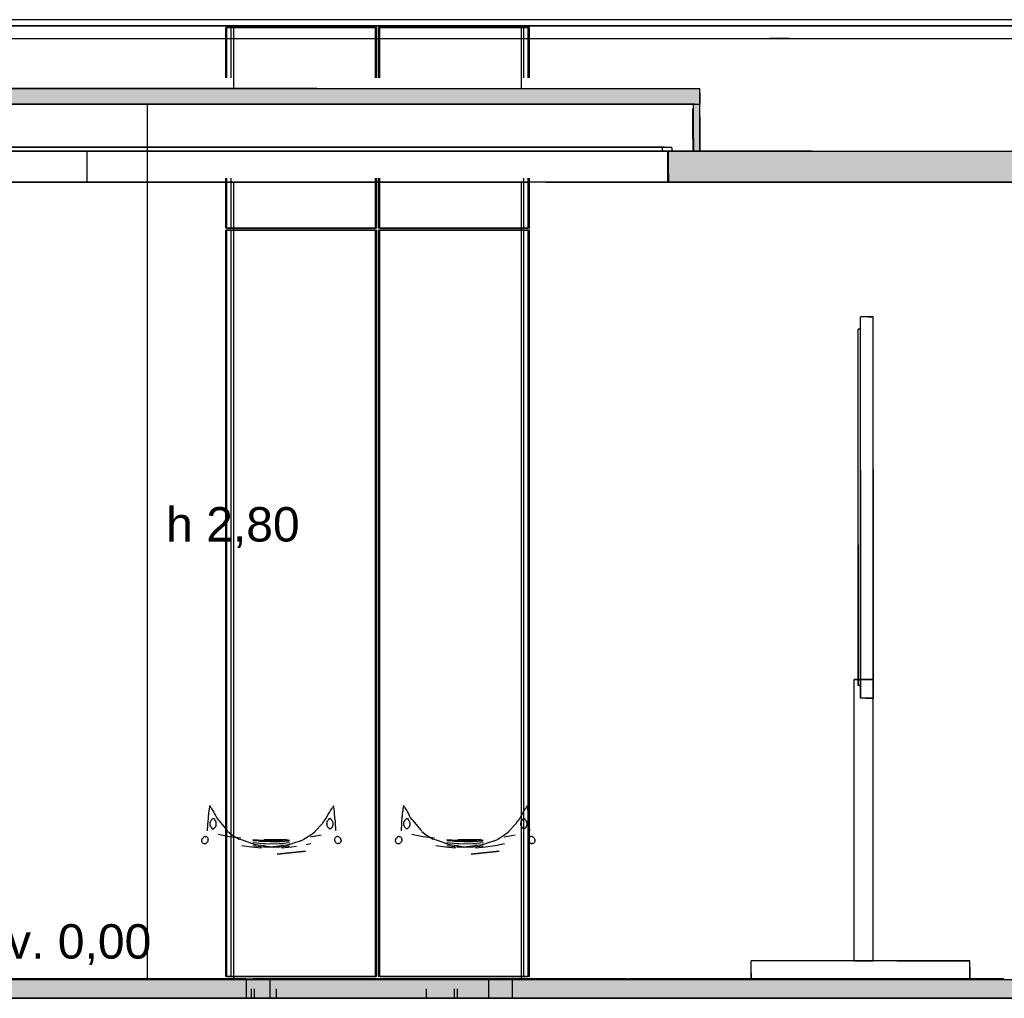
# Model space of a CAD drawing. Header units: millimetres. Extents: x -8297 to 34045, y -61360 to 6071.
# Tile 22 of 68: x 5560 to 8710, y -30060 to -26930. Entities that reach past the tile are written whole.
import ezdxf
from ezdxf.enums import TextEntityAlignment as Align

# ---------------------------------------------------------------- set-up
doc = ezdxf.new("R2010")
doc.units = ezdxf.units.MM
for name, color, linetype in [('S-QUOTE', 40, 'Continuous'), ('S-TAGLIO-ARR', 9, 'Continuous'), ('S-TAGLIO-CS', 9, 'Continuous'), ('S-TAGLIO-PAV', 33, 'Continuous'), ('S-TAGLIO-SOFF', 8, 'Continuous'), ('S-TESTI', 7, 'Continuous'), ('S-VISTA', 8, 'Continuous'), ('S-VISTA-ARREDI', 9, 'Continuous')]:
    doc.layers.add(name, color=color, linetype=linetype)
doc.styles.add('VISIO', font='arial.ttf')

msp = doc.modelspace()

# ---------------------------------------------------------------- hatches: boundary and pattern name
at = {"layer": 'S-TAGLIO-CS'}
for points in [[(7716, -27200), (4136, -27200), (3054, -27200), (3048, -27200), (3034, -27200), (3034, -27186), (3034, -27150), (6512, -27150), (7736, -27150), (7736, -27164), (7736, -27200), (7722, -27200), (7716, -27200)], [(7716, -27200), (7722, -27200), (7736, -27200), (7736, -27240), (7736, -27350), (7722, -27350), (7716, -27350), (7716, -27310), (7716, -27200)], [(8750, -27450), (8096, -27450), (7636, -27450), (7636, -27424), (7636, -27350), (7646, -27350), (7716, -27350), (7722, -27350), (7736, -27350), (8096, -27350), (8750, -27350), (8750, -27418), (8750, -27450)]]:
    msp.add_hatch(color=9, dxfattribs=at).paths.add_polyline_path(points)
at = {"layer": 'S-TAGLIO-PAV'}
for points in [[(8764, -30060), (8188, -30060), (8022, -30060), (7960, -30060), (7630, -30060), (5026, -30060), (4944, -30060), (4840, -30060), (1972, -30060), (1972, -30034), (1972, -30000), (2692, -30000), (2694, -30000), (2696, -30000), (3896, -30000), (3898, -30000), (3900, -30000), (4922, -30000), (5024, -30000), (5100, -30000), (5102, -30000), (5474, -30000), (5544, -30000), (6302, -30000), (6304, -30000), (7504, -30000), (7508, -30000), (8708, -30000), (8710, -30000), (8712, -30000), (8764, -30000), (8764, -30038), (8764, -30060)], [(5474, -30000), (5102, -30000), (5102, -29998), (5240, -29998), (6302, -29998), (6302, -30000), (5544, -30000), (5474, -30000)], [(7504, -30000), (6304, -30000), (6304, -29998), (6844, -29998), (7504, -29998), (7504, -30000)], [(8708, -30000), (7508, -30000), (7508, -29998), (8448, -29998), (8708, -29998), (8708, -30000)]]:
    msp.add_hatch(color=33, dxfattribs=at).paths.add_polyline_path(points)

# ---------------------------------------------------------------- linework, layer by layer
at = {"layer": 'S-QUOTE'}
msp.add_line((5968.5, -29998), (5968.5, -27200), dxfattribs=at)
at = {"layer": 'S-TAGLIO-ARR'}
for p, q in [((8274, -27880), (8250, -27880)), ((8250, -28611.8), (8250, -27880)), ((8274, -27880), (8290, -27880)), ((8290, -28368.2), (8290, -27880)), ((8246.8, -27920), (8242, -27920)), ((8242, -28608.5), (8242, -27920)), ((8246.8, -27920), (8250, -27920)), ((8250, -28371.5), (8250, -27920)), ((8250, -28371.5), (8250, -29060)), ((8290, -28368.2), (8290, -29100)), ((8242, -28608.5), (8242, -29060)), ((8250, -28611.8), (8250, -29100)), ((8245.2, -29060), (8242, -29060)), ((8245.2, -29060), (8250, -29060)), ((8266, -29100), (8250, -29100)), ((8266, -29100), (8290, -29100)), ((6167.2, -29448), (6166, -29455.3)), ((6168, -29443.3), (6167.2, -29448)), ((6170.9, -29448.5), (6168, -29443.3)), ((6170.9, -29448.5), (6172.2, -29450.9)), ((6172.2, -29450.9), (6178.1, -29460.6)), ((6554.2, -29459.7), (6560.2, -29450.7)), ((6564, -29444.3), (6560.2, -29450.7)), ((6564.8, -29449), (6564, -29444.3)), ((6566, -29455.7), (6564.8, -29449)), ((6787.2, -29448), (6786, -29455.3)), ((6788, -29443.3), (6787.2, -29448)), ((6790.9, -29448.5), (6788, -29443.3)), ((6790.9, -29448.5), (6792.2, -29450.9)), ((6792.2, -29450.9), (6798.1, -29460.6)), ((7174.2, -29459.7), (7180.2, -29450.7)), ((7184, -29444.3), (7180.2, -29450.7)), ((7184.8, -29449), (7184, -29444.3)), ((7186, -29455.7), (7184.8, -29449)), ((6163, -29481), (6162.6, -29485.9)), ((6163.3, -29477.3), (6163, -29481)), ((6163.9, -29469.6), (6163.3, -29477.3)), ((6164, -29468.7), (6163.9, -29469.6)), ((6165.6, -29460), (6164, -29468.3)), ((6166, -29455.3), (6165.6, -29460)), ((6178.1, -29460.6), (6180.6, -29464.8)), ((6180.6, -29464.8), (6183.5, -29470.2)), ((6183.5, -29470.2), (6186.2, -29474.8)), ((6186.2, -29474.8), (6189.6, -29481.5)), ((6189.6, -29481.5), (6190.2, -29482.6)), ((6190.2, -29482.6), (6192.3, -29485.7)), ((6540.1, -29484.2), (6541.2, -29482.4)), ((6541.2, -29482.4), (6547.1, -29471.1)), ((6547.1, -29471.1), (6550.7, -29465.9)), ((6550.7, -29465.9), (6554.2, -29459.7)), ((6566.6, -29463), (6566, -29455.7)), ((6567, -29467.6), (6566.6, -29463)), ((6567.5, -29470.8), (6567, -29467.6)), ((6568.5, -29480.2), (6567.5, -29470.8)), ((6569.6, -29490.1), (6568.5, -29480.2)), ((6783, -29481), (6782.6, -29485.9)), ((6783.3, -29477.3), (6783, -29481)), ((6783.9, -29469.6), (6783.3, -29477.3)), ((6784, -29468.7), (6783.9, -29469.6)), ((6785.6, -29460), (6784, -29468.3)), ((6786, -29455.3), (6785.6, -29460)), ((6798.1, -29460.6), (6800.6, -29464.8)), ((6800.6, -29464.8), (6803.5, -29470.2)), ((6803.5, -29470.2), (6806.2, -29474.8)), ((6806.2, -29474.8), (6809.6, -29481.5)), ((6809.6, -29481.5), (6810.2, -29482.6)), ((6810.2, -29482.6), (6812.3, -29485.7)), ((7160.1, -29484.2), (7161.2, -29482.4)), ((7161.2, -29482.4), (7167.1, -29471.1)), ((7167.1, -29471.1), (7170.7, -29465.9)), ((7170.7, -29465.9), (7174.2, -29459.7)), ((7186.6, -29463), (7186, -29455.7)), ((7187, -29467.6), (7186.6, -29463)), ((7187.5, -29470.8), (7187, -29467.6)), ((7188.5, -29480.2), (7187.5, -29470.8)), ((7189.6, -29490.1), (7188.5, -29480.2)), ((6160.4, -29513.7), (6160, -29517.3)), ((6161, -29509.7), (6160.4, -29513.7)), ((6161.2, -29502.3), (6161, -29504.1)), ((6161, -29504.1), (6161, -29509.7)), ((6161.7, -29497.1), (6161.2, -29502.3)), ((6162, -29493.9), (6161.7, -29497.1)), ((6162.6, -29485.9), (6162, -29492.7)), ((6162, -29492.7), (6162, -29493.9)), ((6169, -29497.5), (6169.1, -29497.1)), ((6169, -29499.3), (6169, -29497.5)), ((6169, -29502.1), (6169, -29499.3)), ((6169, -29505.1), (6169, -29502.1)), ((6169.9, -29508.6), (6169, -29505.4)), ((6169.1, -29497.1), (6170, -29495.4)), ((6170, -29509.2), (6169.9, -29508.6)), ((6170.8, -29510.7), (6170, -29509.2)), ((6170.1, -29495.2), (6172, -29492.6)), ((6171, -29511), (6170.8, -29510.7)), ((6172.5, -29513), (6171, -29511)), ((6172, -29492.5), (6172.6, -29491.4)), ((6173, -29513.8), (6172.5, -29513)), ((6172.6, -29491.4), (6173, -29490.5)), ((6173, -29490.4), (6174.8, -29488.1)), ((6173, -29513.8), (6174.4, -29515.1)), ((6174.4, -29515.1), (6175, -29515.4)), ((6175, -29487.9), (6176.6, -29486)), ((6176.6, -29486), (6177, -29485.4)), ((6177.5, -29485.4), (6179, -29485.4)), ((6179.5, -29485.4), (6181, -29485.4)), ((6181, -29485.4), (6182.7, -29487.6)), ((6182, -29515.7), (6183.4, -29514.3)), ((6182.7, -29487.6), (6183, -29487.9)), ((6183, -29487.9), (6184, -29490.3)), ((6183.4, -29514.3), (6184, -29513.8)), ((6184, -29490.4), (6184.7, -29491.4)), ((6185.5, -29512.4), (6184, -29513.8)), ((6184.7, -29491.4), (6186, -29492.6)), ((6186, -29511.9), (6185.5, -29512.4)), ((6186, -29492.7), (6187, -29495.4)), ((6186.8, -29509.6), (6186, -29511.9)), ((6187, -29509.2), (6186.8, -29509.6)), ((6187.9, -29506.6), (6187, -29509.2)), ((6187.1, -29495.7), (6188, -29498.3)), ((6188, -29498.3), (6188, -29500.2)), ((6188, -29500.2), (6188, -29502.1)), ((6188, -29502.1), (6188, -29505.6)), ((6188, -29505.6), (6188, -29506.3)), ((6193, -29486.8), (6192.3, -29485.7)), ((6193.4, -29486.9), (6193, -29486.8)), ((6195, -29490.7), (6193.4, -29486.9)), ((6198.3, -29491.7), (6195.2, -29488.2)), ((6223.9, -29521.9), (6198.3, -29491.7)), ((6505.1, -29525.8), (6527.4, -29502)), ((6532.9, -29492.8), (6527.4, -29502)), ((6533.9, -29492.8), (6533.7, -29493.3)), ((6534.6, -29491.1), (6534, -29492.8)), ((6535.6, -29491.1), (6534.6, -29491.1)), ((6535.7, -29490.4), (6535.6, -29491.1)), ((6536, -29489.9), (6535.7, -29490.4)), ((6536.3, -29489.5), (6536, -29489.9)), ((6536.6, -29489.8), (6536.3, -29489.5)), ((6536.6, -29489.8), (6540.1, -29484.2)), ((6543, -29502.1), (6543.6, -29500.2)), ((6543.7, -29505.6), (6543, -29502.1)), ((6543.6, -29500.2), (6544, -29498.3)), ((6544, -29506.3), (6543.7, -29505.6)), ((6544, -29495.4), (6545, -29492.7)), ((6544, -29498.3), (6544, -29495.7)), ((6544, -29509.2), (6544, -29506.6)), ((6544.3, -29509.6), (6544, -29509.2)), ((6546, -29511.9), (6544.3, -29509.6)), ((6545, -29492.6), (6546.3, -29491.4)), ((6546.2, -29512.4), (6546, -29511.9)), ((6547, -29513.8), (6546.2, -29512.4)), ((6546.3, -29491.4), (6547, -29490.4)), ((6547.6, -29514.3), (6547, -29513.8)), ((6547.1, -29490.3), (6549, -29487.9)), ((6549, -29515.7), (6547.6, -29514.3)), ((6549, -29487.9), (6549.2, -29487.6)), ((6549.2, -29487.6), (6550.8, -29485.4)), ((6550.8, -29485.4), (6552.3, -29485.4)), ((6552.3, -29485.4), (6553, -29485.4)), ((6553, -29485.4), (6554.5, -29485.4)), ((6554.8, -29485.4), (6555.2, -29486)), ((6555.2, -29486), (6556.9, -29487.9)), ((6557.6, -29515.1), (6557, -29515.4)), ((6557.1, -29488.1), (6558, -29490.4)), ((6559, -29513.8), (6557.6, -29515.1)), ((6558.1, -29490.5), (6558.7, -29491.4)), ((6558.7, -29491.4), (6560, -29492.5)), ((6559.3, -29513), (6559, -29513.8)), ((6560, -29511), (6559.3, -29513)), ((6560, -29492.6), (6560.9, -29495.2)), ((6560.2, -29510.7), (6560, -29511)), ((6561, -29509.2), (6560.2, -29510.7)), ((6561, -29495.4), (6561.9, -29497.1)), ((6561.1, -29508.6), (6561, -29509.2)), ((6562, -29505.4), (6561.1, -29508.6)), ((6561.9, -29497.1), (6562, -29497.5)), ((6562, -29497.5), (6562, -29499.3)), ((6562, -29499.3), (6562, -29502.1)), ((6562, -29502.1), (6562, -29505.1)), ((6569.9, -29492.7), (6569.6, -29490.1)), ((6570, -29496.7), (6569.9, -29492.7)), ((6570.2, -29503.1), (6570, -29496.7)), ((6570.3, -29506.6), (6570.2, -29503.1)), ((6571, -29513.7), (6570.3, -29506.6)), ((6571.8, -29522.6), (6571, -29513.7)), ((6780.4, -29513.7), (6780, -29517.3)), ((6781, -29509.7), (6780.4, -29513.7)), ((6781.2, -29502.3), (6781, -29504.1)), ((6781, -29504.1), (6781, -29509.7)), ((6781.7, -29497.1), (6781.2, -29502.3)), ((6782, -29493.9), (6781.7, -29497.1)), ((6782.6, -29485.9), (6782, -29492.7)), ((6782, -29492.7), (6782, -29493.9)), ((6789, -29497.5), (6789.1, -29497.1)), ((6789, -29499.3), (6789, -29497.5)), ((6789, -29502.1), (6789, -29499.3)), ((6789, -29505.1), (6789, -29502.1)), ((6789.9, -29508.6), (6789, -29505.4)), ((6789.1, -29497.1), (6790, -29495.4)), ((6790, -29509.2), (6789.9, -29508.6)), ((6790.8, -29510.7), (6790, -29509.2)), ((6790.1, -29495.2), (6792, -29492.6)), ((6791, -29511), (6790.8, -29510.7)), ((6792.5, -29513), (6791, -29511)), ((6792, -29492.5), (6792.6, -29491.4)), ((6793, -29513.8), (6792.5, -29513)), ((6792.6, -29491.4), (6793, -29490.5)), ((6793, -29490.4), (6794.8, -29488.1)), ((6793, -29513.8), (6794.4, -29515.1)), ((6794.4, -29515.1), (6795, -29515.4)), ((6795, -29487.9), (6796.6, -29486)), ((6796.6, -29486), (6797, -29485.4)), ((6797.5, -29485.4), (6799, -29485.4)), ((6799.5, -29485.4), (6801, -29485.4)), ((6801, -29485.4), (6802.7, -29487.6)), ((6802, -29515.7), (6803.4, -29514.3)), ((6802.7, -29487.6), (6803, -29487.9)), ((6803, -29487.9), (6804, -29490.3)), ((6803.4, -29514.3), (6804, -29513.8)), ((6804, -29490.4), (6804.7, -29491.4)), ((6805.5, -29512.4), (6804, -29513.8)), ((6804.7, -29491.4), (6806, -29492.6)), ((6806, -29511.9), (6805.5, -29512.4)), ((6806, -29492.7), (6807, -29495.4)), ((6806.8, -29509.6), (6806, -29511.9)), ((6807, -29509.2), (6806.8, -29509.6)), ((6807.9, -29506.6), (6807, -29509.2)), ((6807.1, -29495.7), (6808, -29498.3)), ((6808, -29498.3), (6808, -29500.2)), ((6808, -29500.2), (6808, -29502.1)), ((6808, -29502.1), (6808, -29505.6)), ((6808, -29505.6), (6808, -29506.3)), ((6813, -29486.8), (6812.3, -29485.7)), ((6813.4, -29486.9), (6813, -29486.8)), ((6815, -29490.7), (6813.4, -29486.9)), ((6818.3, -29491.7), (6815.2, -29488.2)), ((6843.9, -29521.9), (6818.3, -29491.7)), ((7125.1, -29525.8), (7147.4, -29502)), ((7152.9, -29492.8), (7147.4, -29502)), ((7153.9, -29492.8), (7153.7, -29493.3)), ((7154.6, -29491.1), (7154, -29492.8)), ((7155.6, -29491.1), (7154.6, -29491.1)), ((7155.7, -29490.4), (7155.6, -29491.1)), ((7156, -29489.9), (7155.7, -29490.4)), ((7156.3, -29489.5), (7156, -29489.9)), ((7156.6, -29489.8), (7156.3, -29489.5)), ((7156.6, -29489.8), (7160.1, -29484.2)), ((7163, -29502.1), (7163.6, -29500.2)), ((7163.7, -29505.6), (7163, -29502.1)), ((7163.6, -29500.2), (7164, -29498.3)), ((7164, -29506.3), (7163.7, -29505.6)), ((7164, -29495.4), (7165, -29492.7)), ((7164, -29498.3), (7164, -29495.7)), ((7164, -29509.2), (7164, -29506.6)), ((7164.3, -29509.6), (7164, -29509.2)), ((7166, -29511.9), (7164.3, -29509.6)), ((7165, -29492.6), (7166.3, -29491.4)), ((7166.2, -29512.4), (7166, -29511.9)), ((7167, -29513.8), (7166.2, -29512.4)), ((7166.3, -29491.4), (7167, -29490.4)), ((7167.6, -29514.3), (7167, -29513.8)), ((7167.1, -29490.3), (7169, -29487.9)), ((7169, -29515.7), (7167.6, -29514.3)), ((7169, -29487.9), (7169.2, -29487.6)), ((7169.2, -29487.6), (7170.8, -29485.4)), ((7170.8, -29485.4), (7172.3, -29485.4)), ((7172.3, -29485.4), (7173, -29485.4)), ((7173, -29485.4), (7174.5, -29485.4)), ((7174.8, -29485.4), (7175.2, -29486)), ((7175.2, -29486), (7176.9, -29487.9)), ((7177.6, -29515.1), (7177, -29515.4)), ((7177.1, -29488.1), (7178, -29490.4)), ((7179, -29513.8), (7177.6, -29515.1)), ((7178.1, -29490.5), (7178.7, -29491.4)), ((7178.7, -29491.4), (7180, -29492.5)), ((7179.3, -29513), (7179, -29513.8)), ((7180, -29511), (7179.3, -29513)), ((7180, -29492.6), (7180.9, -29495.2)), ((7180.2, -29510.7), (7180, -29511)), ((7181, -29509.2), (7180.2, -29510.7)), ((7181, -29495.4), (7181.9, -29497.1)), ((7181.1, -29508.6), (7181, -29509.2)), ((7182, -29505.4), (7181.1, -29508.6)), ((7181.9, -29497.1), (7182, -29497.5)), ((7182, -29497.5), (7182, -29499.3)), ((7182, -29499.3), (7182, -29502.1)), ((7182, -29502.1), (7182, -29505.1)), ((7189.9, -29492.7), (7189.6, -29490.1)), ((7190, -29496.7), (7189.9, -29492.7)), ((7190.2, -29503.1), (7190, -29496.7)), ((7190.3, -29506.6), (7190.2, -29503.1)), ((7191, -29513.7), (7190.3, -29506.6)), ((7191.8, -29522.6), (7191, -29513.7)), ((6148.7, -29543.7), (6145.4, -29547.6)), ((6148.7, -29543.7), (6150.8, -29543)), ((6153.4, -29542.6), (6150.8, -29543)), ((6153.4, -29542.6), (6156.3, -29543)), ((6156.3, -29543), (6158.3, -29543.7)), ((6158.3, -29543.7), (6161.4, -29546.8)), ((6160, -29517.3), (6160, -29524.4)), ((6175, -29515.4), (6175.7, -29516.6)), ((6175.7, -29516.6), (6176, -29517.2)), ((6176, -29517.2), (6178.9, -29518.5)), ((6180.7, -29517.2), (6179, -29518.5)), ((6180.7, -29517.2), (6181.4, -29516)), ((6181.4, -29516), (6182, -29515.7)), ((6226, -29526), (6223.9, -29521.9)), ((6226, -29526), (6241.3, -29538.4)), ((6241.3, -29538.4), (6262.4, -29550.9)), ((6491.2, -29538.4), (6470.3, -29550.7)), ((6503.8, -29528.6), (6491.2, -29538.4)), ((6505.1, -29525.8), (6503.8, -29528.6)), ((6549.6, -29516), (6549, -29515.7)), ((6551, -29517.2), (6549.6, -29516)), ((6552.9, -29518.5), (6551, -29517.2)), ((6555, -29517.2), (6553.1, -29518.5)), ((6555.7, -29516.6), (6555, -29517.2)), ((6557, -29515.4), (6555.7, -29516.6)), ((6572.3, -29543.7), (6569.5, -29546.8)), ((6572, -29524.3), (6571.8, -29522.6)), ((6574.3, -29543), (6572.3, -29543.7)), ((6576.6, -29542.6), (6574.3, -29543)), ((6579.2, -29543), (6576.6, -29542.6)), ((6579.2, -29543), (6581.3, -29543.7)), ((6585.5, -29547.6), (6581.3, -29543.7)), ((6768.7, -29543.7), (6765.4, -29547.6)), ((6768.7, -29543.7), (6770.8, -29543)), ((6773.4, -29542.6), (6770.8, -29543)), ((6773.4, -29542.6), (6776.3, -29543)), ((6776.3, -29543), (6778.3, -29543.7)), ((6778.3, -29543.7), (6781.4, -29546.8)), ((6780, -29517.3), (6780, -29524.4)), ((6795, -29515.4), (6795.7, -29516.6)), ((6795.7, -29516.6), (6796, -29517.2)), ((6796, -29517.2), (6798.9, -29518.5)), ((6800.7, -29517.2), (6799, -29518.5)), ((6800.7, -29517.2), (6801.4, -29516)), ((6801.4, -29516), (6802, -29515.7)), ((6846, -29526), (6843.9, -29521.9)), ((6846, -29526), (6861.3, -29538.4)), ((6861.3, -29538.4), (6882.4, -29550.9)), ((7111.2, -29538.4), (7090.3, -29550.7)), ((7123.8, -29528.6), (7111.2, -29538.4)), ((7125.1, -29525.8), (7123.8, -29528.6)), ((7169.6, -29516), (7169, -29515.7)), ((7171, -29517.2), (7169.6, -29516)), ((7172.9, -29518.5), (7171, -29517.2)), ((7175, -29517.2), (7173.1, -29518.5)), ((7175.7, -29516.6), (7175, -29517.2)), ((7177, -29515.4), (7175.7, -29516.6)), ((7192.3, -29543.7), (7189.5, -29546.8)), ((7192, -29524.3), (7191.8, -29522.6)), ((7194.3, -29543), (7192.3, -29543.7)), ((7196.6, -29542.6), (7194.3, -29543)), ((7199.2, -29543), (7196.6, -29542.6)), ((7199.2, -29543), (7201.3, -29543.7)), ((7205.5, -29547.6), (7201.3, -29543.7)), ((6142.2, -29552.8), (6143.9, -29549.8)), ((6142.6, -29556.2), (6142.2, -29552.8)), ((6142.8, -29558.2), (6142.6, -29556.2)), ((6143.2, -29558.9), (6142.8, -29558.2)), ((6144.5, -29562.5), (6143.2, -29558.9)), ((6143.9, -29549.8), (6144.9, -29548.1)), ((6145.7, -29563.4), (6144.5, -29562.5)), ((6144.9, -29548.1), (6145.4, -29547.6)), ((6145.7, -29563.4), (6148.8, -29565.1)), ((6149.4, -29565.2), (6149.9, -29565.2)), ((6149.9, -29565.2), (6152.7, -29565.3)), ((6152.7, -29565.3), (6154, -29565.5)), ((6154.3, -29565.3), (6154.7, -29565)), ((6154.7, -29565), (6156.7, -29563.6)), ((6156.7, -29563.6), (6157.6, -29563.1)), ((6157.6, -29563.1), (6158.2, -29562.8)), ((6159.8, -29560.8), (6158.2, -29562.8)), ((6161.4, -29558.8), (6159.8, -29560.8)), ((6161.4, -29546.8), (6161.8, -29547.1)), ((6161.8, -29558.3), (6161.4, -29558.8)), ((6161.8, -29547.1), (6162, -29550.6)), ((6162.2, -29557.8), (6161.8, -29558.3)), ((6162, -29550.6), (6162.5, -29552.5)), ((6162.4, -29554.6), (6162.2, -29557.8)), ((6162.5, -29552.5), (6162.4, -29554.6)), ((6276.2, -29555.5), (6262.4, -29550.9)), ((6314.5, -29569.4), (6276.2, -29555.5)), ((6339.6, -29572.6), (6314.5, -29569.4)), ((6362, -29576.1), (6339.6, -29572.6)), ((6389.7, -29573.4), (6362, -29576.1)), ((6412.5, -29570.5), (6389.7, -29573.4)), ((6412.5, -29570.5), (6432.6, -29564.9)), ((6459.4, -29556), (6432.6, -29564.9)), ((6459.4, -29556), (6470.3, -29550.7)), ((6567.5, -29552.5), (6568, -29550.6)), ((6568, -29554.6), (6567.5, -29552.5)), ((6568, -29550.6), (6569.1, -29547.1)), ((6568.8, -29557.8), (6568, -29554.6)), ((6569.1, -29558.3), (6568.8, -29557.8)), ((6569.5, -29546.8), (6569.1, -29547.1)), ((6569.4, -29558.8), (6569.1, -29558.3)), ((6570.6, -29560.8), (6569.4, -29558.8)), ((6571.8, -29562.8), (6570.6, -29560.8)), ((6571.8, -29562.8), (6572.4, -29563.1)), ((6573.3, -29563.6), (6572.4, -29563.1)), ((6575.3, -29565), (6573.3, -29563.6)), ((6576, -29565.3), (6575.3, -29565)), ((6576.5, -29565.5), (6576, -29565.3)), ((6576.5, -29565.5), (6578, -29565.3)), ((6580.3, -29565.2), (6578, -29565.3)), ((6581.2, -29565.1), (6584.3, -29563.4)), ((6585.5, -29562.5), (6584.3, -29563.4)), ((6585.5, -29547.6), (6586.1, -29548.1)), ((6587.6, -29558.9), (6585.5, -29562.5)), ((6586.1, -29548.1), (6586.7, -29549.8)), ((6586.7, -29549.8), (6587.8, -29552.8)), ((6588, -29558.2), (6587.6, -29558.9)), ((6587.8, -29552.8), (6588, -29556.2)), ((6588, -29556.2), (6588, -29558.2)), ((6762.2, -29552.8), (6763.9, -29549.8)), ((6762.6, -29556.2), (6762.2, -29552.8)), ((6762.8, -29558.2), (6762.6, -29556.2)), ((6763.2, -29558.9), (6762.8, -29558.2)), ((6764.5, -29562.5), (6763.2, -29558.9)), ((6763.9, -29549.8), (6764.9, -29548.1)), ((6765.7, -29563.4), (6764.5, -29562.5)), ((6764.9, -29548.1), (6765.4, -29547.6)), ((6765.7, -29563.4), (6768.8, -29565.1)), ((6769.4, -29565.2), (6769.9, -29565.2)), ((6769.9, -29565.2), (6772.7, -29565.3)), ((6772.7, -29565.3), (6774, -29565.5)), ((6774.3, -29565.3), (6774.7, -29565)), ((6774.7, -29565), (6776.7, -29563.6)), ((6776.7, -29563.6), (6777.6, -29563.1)), ((6777.6, -29563.1), (6778.2, -29562.8)), ((6779.8, -29560.8), (6778.2, -29562.8)), ((6781.4, -29558.8), (6779.8, -29560.8)), ((6781.4, -29546.8), (6781.8, -29547.1)), ((6781.8, -29558.3), (6781.4, -29558.8)), ((6781.8, -29547.1), (6782, -29550.6)), ((6782.2, -29557.8), (6781.8, -29558.3)), ((6782, -29550.6), (6782.5, -29552.5)), ((6782.4, -29554.6), (6782.2, -29557.8)), ((6782.5, -29552.5), (6782.4, -29554.6)), ((6896.2, -29555.5), (6882.4, -29550.9)), ((6934.5, -29569.4), (6896.2, -29555.5)), ((6959.6, -29572.6), (6934.5, -29569.4)), ((6982, -29576.1), (6959.6, -29572.6)), ((7009.7, -29573.4), (6982, -29576.1)), ((7032.5, -29570.5), (7009.7, -29573.4)), ((7032.5, -29570.5), (7052.6, -29564.9)), ((7079.4, -29556), (7052.6, -29564.9)), ((7079.4, -29556), (7090.3, -29550.7)), ((7187.5, -29552.5), (7188, -29550.6)), ((7188, -29554.6), (7187.5, -29552.5)), ((7188, -29550.6), (7189.1, -29547.1)), ((7188.8, -29557.8), (7188, -29554.6)), ((7189.1, -29558.3), (7188.8, -29557.8)), ((7189.5, -29546.8), (7189.1, -29547.1)), ((7189.4, -29558.8), (7189.1, -29558.3)), ((7190.6, -29560.8), (7189.4, -29558.8)), ((7191.8, -29562.8), (7190.6, -29560.8)), ((7191.8, -29562.8), (7192.4, -29563.1)), ((7193.3, -29563.6), (7192.4, -29563.1)), ((7195.3, -29565), (7193.3, -29563.6)), ((7196, -29565.3), (7195.3, -29565)), ((7196.5, -29565.5), (7196, -29565.3)), ((7196.5, -29565.5), (7198, -29565.3)), ((7200.3, -29565.2), (7198, -29565.3)), ((7201.2, -29565.1), (7204.3, -29563.4)), ((7205.5, -29562.5), (7204.3, -29563.4)), ((7205.5, -29547.6), (7206.1, -29548.1)), ((7207.6, -29558.9), (7205.5, -29562.5)), ((7206.1, -29548.1), (7206.7, -29549.8)), ((7206.7, -29549.8), (7207.8, -29552.8)), ((7208, -29558.2), (7207.6, -29558.9)), ((7207.8, -29552.8), (7208, -29556.2)), ((7208, -29556.2), (7208, -29558.2)), ((8366.5, -29940), (7900, -29940)), ((7900, -29980), (7900, -29940)), ((8366.5, -29940), (8600, -29940)), ((8600, -29960), (8600, -29940)), ((7900, -29980), (7900, -30000)), ((8600, -29960), (8600, -30000)), ((8133.5, -30000), (7900, -30000)), ((8133.5, -30000), (8600, -30000))]:
    msp.add_line(p, q, dxfattribs=at)
at = {"layer": 'S-TAGLIO-CS'}
for p, q in [((6511.1, -27150), (3033.7, -27150)), ((6511.1, -27150), (7736, -27150)), ((7736, -27163.5), (7736, -27150)), ((7736, -27163.5), (7736, -27200)), ((4136.5, -27200), (7736, -27200)), ((7714, -27310.3), (7714, -27215)), ((7721.3, -27200), (7716, -27200)), ((7716, -27309.9), (7716, -27200)), ((7721.3, -27200), (7736, -27200)), ((7736, -27240.6), (7736, -27200)), ((7736, -27240.6), (7736, -27350)), ((7716, -27309.9), (7716, -27350)), ((7623.3, -27338), (7616, -27338)), ((7616, -27347), (7616, -27338)), ((7623.3, -27338), (7646, -27338)), ((7646, -27341), (7646, -27338)), ((7646, -27341), (7646, -27350)), ((7714, -27310.3), (7714, -27345)), ((7616, -27347), (7616, -27350)), ((7623.3, -27350), (7616, -27350)), ((7646, -27350), (7623.3, -27350)), ((8095, -27350), (7636, -27350)), ((7636, -27424.9), (7636, -27350)), ((7721.3, -27350), (7716, -27350)), ((7736, -27350), (7721.3, -27350)), ((8095, -27350), (8750, -27350)), ((7636, -27424.9), (7636, -27450)), ((8095, -27450), (7636, -27450)), ((8750, -27450), (8095, -27450))]:
    msp.add_line(p, q, dxfattribs=at)
at = {"layer": 'S-TAGLIO-PAV'}
for p, q in [((5240.6, -29998), (6302, -29998)), ((5544, -30000), (10129.7, -30000)), ((6302, -29999.8), (6302, -29998)), ((6302, -30000), (6302.5, -30000)), ((6302.5, -30000), (6305, -30000)), ((6844.6, -29998), (6305, -29998)), ((6305, -29998.9), (6305, -29998)), ((6305, -29998.9), (6305, -30000)), ((6844.6, -29998), (7505, -29998)), ((7505, -29999.1), (7505, -29998)), ((7505, -29999.1), (7505, -30000)), ((7505, -30000), (7507, -30000)), ((7507, -30000), (7508, -30000)), ((8448.6, -29998), (7508, -29998)), ((7508, -29999.6), (7508, -29998)), ((8448.6, -29998), (8708, -29998)), ((8708, -29998.4), (8708, -30000)), ((8710, -30000), (8708, -30000)), ((5025.3, -30060), (7629.4, -30060)), ((7959.9, -30060), (7629.4, -30060)), ((8021.5, -30060), (7959.9, -30060)), ((8187, -30060), (8021.5, -30060)), ((8187, -30060), (8765, -30060))]:
    msp.add_line(p, q, dxfattribs=at)
at = {"layer": 'S-TAGLIO-SOFF'}
for p, q in [((5527.9, -26990), (7959.9, -26990)), ((8021.5, -26990), (7959.9, -26990)), ((8021.5, -26990), (8765, -26990))]:
    msp.add_line(p, q, dxfattribs=at)
at = {"layer": 'S-VISTA'}
for p, q in [((8920, -26930), (2838, -26930)), ((2115, -26950), (8795, -26950)), ((8795, -26950), (2210, -26950)), ((5460, -26950), (8795, -26950)), ((5595, -26950), (5555, -26950)), ((5555, -26950), (5595, -26950)), ((6280, -26950), (5565, -26950)), ((5575, -26950), (5630, -26950)), ((5575, -26950), (8795, -26950)), ((5630, -26950), (6365, -26950)), ((6048, -26950), (5775, -26950)), ((5775, -26950), (6200, -26950)), ((6200, -26950), (6401, -26950)), ((6702, -26955), (6219, -26955)), ((6219, -27115.5), (6219, -26955)), ((6219, -27115.5), (6219, -26955)), ((6219, -27115.5), (6219, -26955)), ((6219, -27115.5), (6219, -26955)), ((6219, -27115.5), (6219, -26955)), ((6223, -26955), (6698, -26955)), ((6223, -27115.5), (6223, -26955)), ((6223, -27115.5), (6223, -26955)), ((6223, -27115.5), (6223, -26955)), ((6223, -27115.5), (6223, -26955)), ((6237, -27115.5), (6237, -26955)), ((6237, -27115.5), (6237, -26955)), ((6237, -27115.5), (6237, -26955)), ((6245, -26950), (6285, -26950)), ((6365, -26950), (6245, -26950)), ((6245, -26950), (7165, -26950)), ((7165, -26950), (6245, -26950)), ((6245, -27150), (6245, -26950)), ((6245, -26950), (6995, -26950)), ((6995, -26950), (6245, -26950)), ((6698, -27115.5), (6698, -26955)), ((6702, -27115.5), (6702, -26955)), ((6702, -27115.5), (6702, -26955)), ((7191, -26955), (6708, -26955)), ((6708, -27115.5), (6708, -26955)), ((6708, -27115.5), (6708, -26955)), ((6712, -26955), (7187, -26955)), ((6712, -27115.5), (6712, -26955)), ((8918, -26950), (7021, -26950)), ((8918, -26950), (7021, -26950)), ((7165, -27150), (7165, -26950)), ((7173, -27115.5), (7173, -26955)), ((7187, -27115.5), (7187, -26955)), ((7187, -27115.5), (7187, -26955)), ((7191, -27115.5), (7191, -26955)), ((7191, -27115.5), (7191, -26955)), ((7191, -27115.5), (7191, -26955)), ((7225, -26950), (8918, -26950)), ((8918, -26950), (7290, -26950)), ((2190.5, -26990), (6234.5, -26990)), ((6360, -26990), (7060, -26990)), ((7236.9, -26990), (8765, -26990)), ((2800, -27150), (7736, -27150)), ((7736, -27200), (7736, -27150)), ((7716, -27200), (3029.6, -27200)), ((3051.8, -27200), (7736, -27200)), ((3051.8, -27200), (7736, -27200)), ((7716, -27350), (7716, -27200)), ((7736, -27350), (7736, -27200)), ((7616, -27338), (3069, -27338)), ((3076.6, -27338), (7646, -27338)), ((3051.8, -27350), (7736, -27350)), ((7616, -27350), (3069, -27350)), ((3076.6, -27350), (7646, -27350)), ((7716, -27350), (3080, -27350)), ((5776, -27350), (3091.9, -27350)), ((7634, -27350), (5776, -27350)), ((5776, -27450), (5776, -27350)), ((7634, -27450), (7634, -27350)), ((7636, -27450), (7636, -27350)), ((7655.2, -27350), (8790, -27350)), ((2208, -27450), (6219, -27450)), ((5776, -27450), (2940, -27450)), ((7634, -27450), (5776, -27450)), ((6219, -27597), (6219, -27436.5)), ((6219, -27597), (6219, -27436.5)), ((6219, -27597), (6219, -27436.5)), ((6219, -27597), (6219, -27436.5)), ((6219, -27597), (6219, -27436.5)), ((6223, -27597), (6223, -27436.5)), ((6223, -27597), (6223, -27436.5)), ((6223, -27597), (6223, -27436.5)), ((6223, -27597), (6223, -27436.5)), ((6223, -27450), (7187, -27450)), ((6237, -27597), (6237, -27436.5)), ((6237, -27597), (6237, -27436.5)), ((6237, -27597), (6237, -27436.5)), ((6245, -30000), (6245, -27450)), ((6698, -27597), (6698, -27436.5)), ((6702, -27597), (6702, -27436.5)), ((6702, -27597), (6702, -27436.5)), ((6708, -27597), (6708, -27436.5)), ((6708, -27597), (6708, -27436.5)), ((6712, -27597), (6712, -27436.5)), ((7165, -30000), (7165, -27450)), ((7173, -27597), (7173, -27436.5)), ((7187, -27597), (7187, -27436.5)), ((7187, -27597), (7187, -27436.5)), ((7191, -27597), (7191, -27436.5)), ((7191, -27597), (7191, -27436.5)), ((7191, -27597), (7191, -27436.5)), ((7242.6, -27450), (8790, -27450)), ((6702, -27597), (6219, -27597)), ((6702, -27603), (6219, -27603)), ((6219, -29990), (6219, -27603)), ((6219, -29990), (6219, -27603)), ((6219, -29990), (6219, -27603)), ((6219, -29990), (6219, -27603)), ((6219, -29990), (6219, -27603)), ((6223, -27597), (6698, -27597)), ((6223, -27603), (6698, -27603)), ((6223, -29990), (6223, -27603)), ((6223, -29990), (6223, -27603)), ((6223, -29990), (6223, -27603)), ((6223, -29990), (6223, -27603)), ((6237, -29990), (6237, -27603)), ((6237, -29990), (6237, -27603)), ((6237, -29990), (6237, -27603)), ((6698, -29990), (6698, -27603)), ((6702, -29990), (6702, -27603)), ((6702, -29990), (6702, -27603)), ((7191, -27597), (6708, -27597)), ((7191, -27603), (6708, -27603)), ((6708, -29990), (6708, -27603)), ((6708, -29990), (6708, -27603)), ((6712, -27597), (7187, -27597)), ((6712, -27603), (7187, -27603)), ((6712, -29990), (6712, -27603)), ((7173, -29990), (7173, -27603)), ((7187, -29990), (7187, -27603)), ((7187, -29990), (7187, -27603)), ((7191, -29990), (7191, -27603)), ((7191, -29990), (7191, -27603)), ((7191, -29990), (7191, -27603)), ((1990.5, -30000), (6285, -30000)), ((5102, -29998), (6302, -29998)), ((6285, -29998), (5102, -29998)), ((5102, -29998), (6302, -29998)), ((6285, -30000), (5102, -30000)), ((5102, -30000), (6302, -30000)), ((5102, -30000), (6302, -30000)), ((5460, -30000), (6319, -30000)), ((6702, -29990), (6219, -29990)), ((6223, -29990), (6698, -29990)), ((6245, -30000), (7165, -30000)), ((6285, -30000), (6360, -30000)), ((6285, -30000), (6285, -30060)), ((6285, -30000), (6285, -30060)), ((6305, -29998), (7505, -29998)), ((6360, -29998), (6305, -29998)), ((6305, -29998), (7505, -29998)), ((6360, -30000), (6305, -30000)), ((6305, -30000), (7505, -30000)), ((6305, -30000), (7505, -30000)), ((7060, -29998), (6360, -29998)), ((6360, -30000), (7060, -30000)), ((6360, -30000), (6360, -30060)), ((7060, -30000), (6360, -30000)), ((7191, -29990), (6708, -29990)), ((6712, -29990), (7187, -29990)), ((7135, -29998), (7060, -29998)), ((7060, -30000), (7135, -30000)), ((7060, -30000), (7060, -30060)), ((7135, -30000), (7060, -30000)), ((7127.5, -30000), (8795, -30000)), ((7505, -29998), (7135, -29998)), ((7135, -30000), (8765, -30000)), ((7135, -30000), (7135, -30060)), ((7135, -30000), (7135, -30060)), ((7505, -30000), (7135, -30000)), ((7508, -29998), (8708, -29998)), ((8708, -29998), (7508, -29998)), ((7508, -29998), (8708, -29998)), ((7508, -29998), (8708, -29998)), ((7508, -29998), (8708, -29998)), ((8708, -30000), (7508, -30000)), ((7508, -30000), (8708, -30000)), ((7508, -30000), (8708, -30000)), ((7508, -30000), (8708, -30000)), ((7508, -30000), (8708, -30000)), ((6300, -30030), (6300, -30060)), ((6310, -30030), (6310, -30060)), ((6380, -30030), (6380, -30060)), ((6860, -30030), (6860, -30060)), ((6950, -30030), (6950, -30060)), ((6960, -30030), (6960, -30060)), ((8770, -30060), (1840, -30060)), ((1940, -30060), (6285, -30060)), ((8920, -30060), (2838, -30060)), ((3195, -30060), (6300, -30060)), ((6285, -30060), (6360, -30060)), ((6310, -30060), (6380, -30060)), ((6360, -30060), (7060, -30060)), ((6380, -30060), (6860, -30060)), ((6860, -30060), (6950, -30060)), ((6960, -30060), (8765, -30060)), ((7060, -30060), (7135, -30060)), ((7135, -30060), (8765, -30060))]:
    msp.add_line(p, q, dxfattribs=at)
at = {"layer": 'S-VISTA-ARREDI'}
for p, q in [((8290, -27880), (8250, -27880)), ((8250, -29100), (8250, -27880)), ((8290, -29100), (8290, -27880)), ((8242, -29060), (8242, -27920)), ((8250, -29060), (8250, -27920)), ((8290, -29040), (8230, -29040)), ((8230, -29040), (8290, -29040)), ((8230, -29940), (8230, -29040)), ((8230, -29940), (8230, -29040)), ((8290, -29940), (8290, -29040)), ((8290, -29940), (8290, -29040)), ((8290, -29100), (8250, -29100)), ((6195, -29535), (6230, -29542)), ((6230, -29542), (6267, -29547)), ((6490, -29544), (6525, -29537)), ((6815, -29535), (6850, -29542)), ((6850, -29542), (6887, -29547)), ((7110, -29544), (7145, -29537)), ((6302, -29577), (6271, -29572)), ((6334, -29580), (6302, -29577)), ((6340, -29555), (6306, -29553)), ((6340, -29558), (6306, -29556)), ((6340, -29566), (6306, -29563)), ((6340, -29577), (6306, -29572)), ((6329, -29564), (6361, -29566)), ((6329, -29575), (6361, -29577)), ((6330, -29554), (6361, -29555)), ((6330, -29557), (6361, -29558)), ((6372, -29555), (6340, -29555)), ((6371, -29559), (6340, -29558)), ((6371, -29567), (6340, -29566)), ((6371, -29578), (6340, -29577)), ((6342, -29552), (6379, -29552)), ((6361, -29555), (6392, -29554)), ((6361, -29558), (6392, -29558)), ((6361, -29566), (6392, -29565)), ((6361, -29577), (6392, -29576)), ((6403, -29558), (6371, -29559)), ((6403, -29566), (6371, -29567)), ((6403, -29576), (6371, -29578)), ((6402, -29554), (6372, -29555)), ((6379, -29552), (6416, -29551)), ((6392, -29554), (6423, -29553)), ((6392, -29558), (6423, -29556)), ((6392, -29565), (6423, -29562)), ((6392, -29576), (6423, -29572)), ((6430, -29577), (6398, -29580)), ((6445.5, -29574.5), (6430, -29577)), ((6491, -29566), (6476, -29569)), ((6922, -29577), (6891, -29572)), ((6954, -29580), (6922, -29577)), ((6960, -29555), (6926, -29553)), ((6960, -29558), (6926, -29556)), ((6960, -29566), (6926, -29563)), ((6960, -29577), (6926, -29572)), ((6949, -29564), (6981, -29566)), ((6949, -29575), (6981, -29577)), ((6950, -29554), (6981, -29555)), ((6950, -29557), (6981, -29558)), ((6992, -29555), (6960, -29555)), ((6991, -29559), (6960, -29558)), ((6991, -29567), (6960, -29566)), ((6991, -29578), (6960, -29577)), ((6962, -29552), (6999, -29552)), ((6981, -29555), (7012, -29554)), ((6981, -29558), (7012, -29558)), ((6981, -29566), (7012, -29565)), ((6981, -29577), (7012, -29576)), ((7023, -29558), (6991, -29559)), ((7023, -29566), (6991, -29567)), ((7023, -29576), (6991, -29578)), ((7022, -29554), (6992, -29555)), ((6999, -29552), (7036, -29551)), ((7012, -29554), (7043, -29553)), ((7012, -29558), (7043, -29556)), ((7012, -29565), (7043, -29562)), ((7012, -29576), (7043, -29572)), ((7050, -29577), (7018, -29580)), ((7081, -29572), (7050, -29577)), ((7111, -29566), (7081, -29572)), ((6474, -29589), (6384, -29599)), ((6384, -29599), (6474, -29589)), ((7094, -29589), (7004, -29599)), ((7004, -29599), (7094, -29589)), ((8600, -29940), (7900, -29940)), ((7900, -30000), (7900, -29940)), ((8290, -29940), (8230, -29940)), ((8230, -29940), (8290, -29940)), ((8600, -30000), (8600, -29940)), ((8600, -30000), (7900, -30000))]:
    msp.add_line(p, q, dxfattribs=at)

# ---------------------------------------------------------------- texts
at = {"layer": 'S-QUOTE', "style": 'VISIO'}
msp.add_text('h 2,80', height=110, dxfattribs=at).set_placement((6028.5, -28599))
at = {"layer": 'S-TESTI', "style": 'VISIO'}
msp.add_text('Aula  pav. 0,00', height=110, dxfattribs=at).set_placement((5468.5, -29878), align=Align.MIDDLE_CENTER)

doc.saveas('drawing.dxf')
